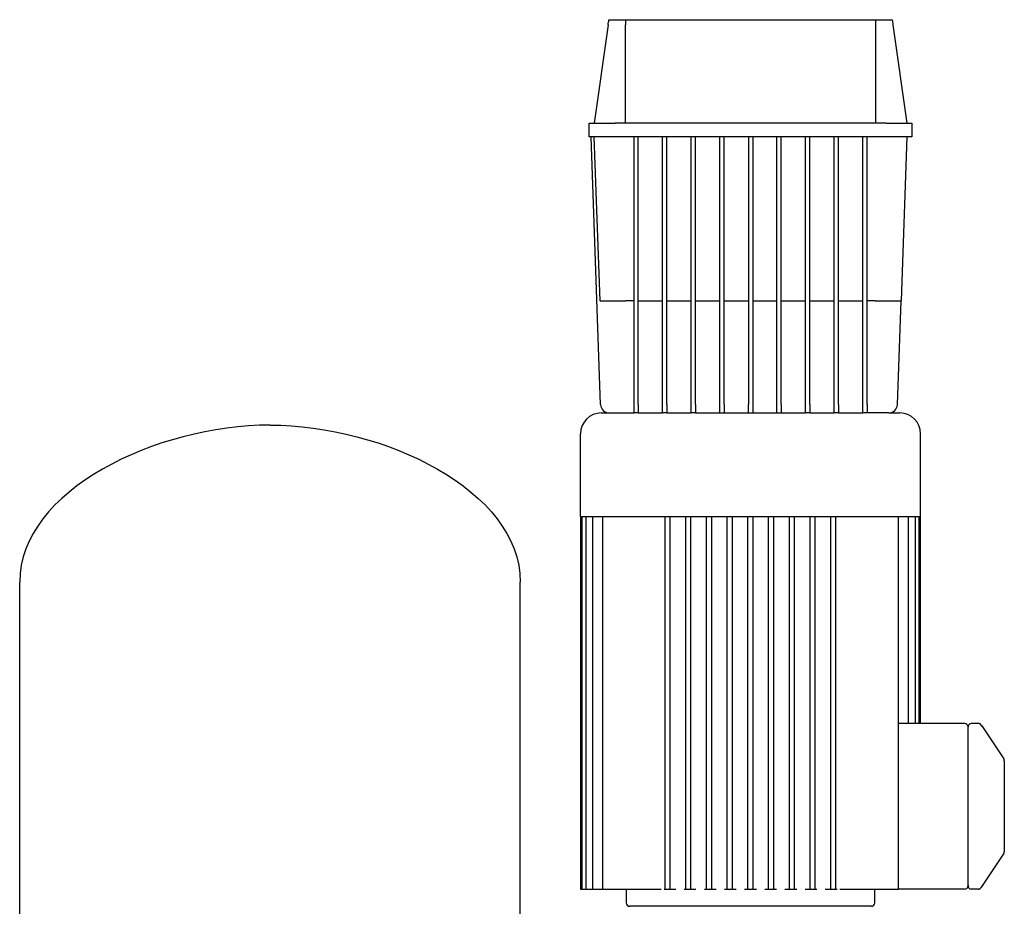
# Model space of a CAD drawing. Header units: millimetres. Extents: x 11 to 1720, y 10 to 1101.
# Tile 6 of 6: x 985 to 1555, y 587 to 1101. Entities that reach past the tile are written whole.
import ezdxf

# ---------------------------------------------------------------- set-up
doc = ezdxf.new("R2010")
doc.units = ezdxf.units.MM

msp = doc.modelspace()

# ---------------------------------------------------------------- linework, layer by layer
at = {"color": 7, "linetype": 'Continuous', "lineweight": 25}
for p, q in [((1326.32, 1100.92), (1335.87, 1100.92)), ((1335.87, 1100.92), (1480.89, 1100.92)), ((1480.89, 1100.92), (1490.45, 1100.92)), ((1325.88, 1097.84), (1317.88, 1040.92)), ((1335.88, 1040.92), (1335.88, 1097.84)), ((1480.88, 1040.92), (1480.88, 1097.84)), ((1490.88, 1097.84), (1498.88, 1040.92)), ((1314.88, 1032.92), (1314.88, 1040.92)), ((1314.88, 1040.92), (1329.88, 1040.92)), ((1486.88, 1040.92), (1329.88, 1040.92)), ((1486.88, 1040.92), (1501.88, 1040.92)), ((1501.88, 1040.92), (1501.88, 1032.92)), ((1329.88, 1032.92), (1314.88, 1032.92)), ((1321.55, 877.74), (1316.13, 1032.92)), ((1321.2, 937.92), (1317.88, 1032.92)), ((1486.88, 1032.92), (1329.88, 1032.92)), ((1340.88, 877.74), (1340.88, 1032.92)), ((1343.38, 877.74), (1343.38, 1032.92)), ((1357.45, 877.74), (1357.45, 1032.92)), ((1359.95, 877.74), (1359.95, 1032.92)), ((1374.01, 877.74), (1374.01, 1032.92)), ((1376.51, 877.74), (1376.51, 1032.92)), ((1390.57, 877.74), (1390.57, 1032.92)), ((1393.07, 877.74), (1393.07, 1032.92)), ((1407.13, 1032.92), (1407.13, 877.74)), ((1409.63, 1032.92), (1409.63, 877.74)), ((1423.7, 877.74), (1423.7, 1032.92)), ((1426.2, 877.74), (1426.2, 1032.92)), ((1440.26, 877.74), (1440.26, 1032.92)), ((1442.76, 877.74), (1442.76, 1032.92)), ((1456.82, 877.74), (1456.82, 1032.92)), ((1459.32, 877.74), (1459.32, 1032.92)), ((1473.38, 877.74), (1473.38, 1032.92)), ((1475.88, 877.74), (1475.88, 1032.92)), ((1501.88, 1032.92), (1486.88, 1032.92)), ((1498.88, 1032.92), (1495.57, 937.92)), ((1340.88, 937.92), (1336.19, 937.92)), ((1343.38, 937.92), (1357.45, 937.92)), ((1359.95, 937.92), (1374.01, 937.92)), ((1376.51, 937.92), (1390.57, 937.92)), ((1393.07, 937.92), (1407.13, 937.92)), ((1409.63, 937.92), (1423.7, 937.92)), ((1426.2, 937.92), (1440.26, 937.92)), ((1442.76, 937.92), (1456.82, 937.92)), ((1459.32, 937.92), (1473.38, 937.92)), ((1480.57, 937.92), (1475.88, 937.92)), ((1493.46, 877.74), (1495.57, 937.92)), ((1321.88, 872.92), (1326.55, 872.92)), ((1326.55, 872.92), (1340.88, 872.92)), ((1340.88, 872.92), (1340.88, 877.74)), ((1343.38, 872.92), (1340.88, 872.92)), ((1343.38, 877.74), (1343.38, 872.92)), ((1343.38, 872.92), (1357.45, 872.92)), ((1357.45, 872.92), (1357.45, 877.74)), ((1359.95, 872.92), (1357.45, 872.92)), ((1359.95, 877.74), (1359.95, 872.92)), ((1359.95, 872.92), (1374.01, 872.92)), ((1374.01, 872.92), (1374.01, 877.74)), ((1376.51, 872.92), (1374.01, 872.92)), ((1376.51, 877.74), (1376.51, 872.92)), ((1376.51, 872.92), (1440.26, 872.92)), ((1390.57, 872.92), (1390.57, 877.74)), ((1393.07, 877.74), (1393.07, 872.92)), ((1407.13, 872.92), (1407.13, 877.74)), ((1409.63, 877.74), (1409.63, 872.92)), ((1423.7, 872.92), (1423.7, 877.74)), ((1426.2, 877.74), (1426.2, 872.92)), ((1440.26, 872.92), (1440.26, 877.74)), ((1442.76, 872.92), (1440.26, 872.92)), ((1442.76, 877.74), (1442.76, 872.92)), ((1442.76, 872.92), (1456.82, 872.92)), ((1456.82, 872.92), (1456.82, 877.74)), ((1459.32, 872.92), (1456.82, 872.92)), ((1459.32, 877.74), (1459.32, 872.92)), ((1459.32, 872.92), (1473.38, 872.92)), ((1473.38, 872.92), (1473.38, 877.74)), ((1475.88, 872.92), (1473.38, 872.92)), ((1475.88, 877.74), (1475.88, 872.92)), ((1488.47, 872.92), (1475.88, 872.92)), ((1488.47, 872.92), (1494.88, 872.92)), ((1309.88, 812.92), (1309.88, 860.92)), ((1506.88, 812.92), (1506.88, 860.92)), ((1309.88, 812.92), (1309.88, 596.92)), ((1309.88, 812.92), (1506.88, 812.92)), ((1310.63, 812.92), (1310.63, 596.92)), ((1312.9, 812.92), (1312.9, 596.92)), ((1316.81, 812.92), (1316.81, 596.92)), ((1322.59, 812.92), (1322.59, 596.92)), ((1358.88, 596.92), (1358.88, 812.92)), ((1361.88, 596.92), (1361.88, 812.92)), ((1370.88, 596.92), (1370.88, 812.92)), ((1373.88, 596.92), (1373.88, 812.92)), ((1382.88, 596.92), (1382.88, 812.92)), ((1385.88, 596.92), (1385.88, 812.92)), ((1394.88, 596.92), (1394.88, 812.92)), ((1397.88, 596.92), (1397.88, 812.92)), ((1406.88, 596.92), (1406.88, 812.92)), ((1409.88, 596.92), (1409.88, 812.92)), ((1418.88, 596.92), (1418.88, 812.92)), ((1421.88, 596.92), (1421.88, 812.92)), ((1430.88, 596.92), (1430.88, 812.92)), ((1433.88, 596.92), (1433.88, 812.92)), ((1442.88, 596.92), (1442.88, 812.92)), ((1445.88, 596.92), (1445.88, 812.92)), ((1454.88, 596.92), (1454.88, 812.92)), ((1457.88, 596.92), (1457.88, 812.92)), ((1494.17, 684.92), (1494.17, 812.92)), ((1499.96, 692.92), (1499.96, 812.92)), ((1503.87, 692.92), (1503.87, 812.92)), ((1506.14, 692.92), (1506.14, 812.92)), ((1506.88, 692.92), (1506.88, 812.92)), ((985.03, 539.92), (985.03, 774.92)), ((1275.03, 539.92), (1275.03, 774.92)), ((1532.38, 692.92), (1494.17, 692.92)), ((1534.38, 684.92), (1534.38, 691.02)), ((1540.31, 692.92), (1536.28, 692.92)), ((1540.31, 692.92), (1540.31, 692.92)), ((1541.83, 692.22), (1541.47, 692.53)), ((1542.46, 691.12), (1542.27, 691.59)), ((1542.27, 691.59), (1555.05, 672.42)), ((1494.17, 596.92), (1494.17, 684.92)), ((1534.38, 604.92), (1534.38, 684.92)), ((1555.38, 667.98), (1555.38, 621.85)), ((1542.27, 598.24), (1555.05, 617.41)), ((1534.38, 603.09), (1534.38, 604.92)), ((1534.38, 598.82), (1534.38, 599.1)), ((1309.88, 596.92), (1310.63, 596.92)), ((1310.63, 596.92), (1312.13, 596.92)), ((1312.13, 596.92), (1312.9, 596.92)), ((1312.9, 596.92), (1314.4, 596.92)), ((1314.4, 596.92), (1316.81, 596.92)), ((1316.81, 596.92), (1318.31, 596.92)), ((1318.31, 596.92), (1322.59, 596.92)), ((1322.59, 596.92), (1324.09, 596.92)), ((1324.09, 596.92), (1355.24, 596.92)), ((1336.38, 596.92), (1336.38, 588.92)), ((1355.24, 596.92), (1356.68, 596.92)), ((1358.27, 596.92), (1358.88, 596.92)), ((1358.88, 596.92), (1360.38, 596.92)), ((1360.38, 596.92), (1361.88, 596.92)), ((1361.88, 596.92), (1365.09, 596.92)), ((1369.95, 596.92), (1370.88, 596.92)), ((1370.88, 596.92), (1372.38, 596.92)), ((1372.38, 596.92), (1373.88, 596.92)), ((1373.88, 596.92), (1376.76, 596.92)), ((1381.63, 596.92), (1382.88, 596.92)), ((1382.88, 596.92), (1384.38, 596.92)), ((1384.38, 596.92), (1385.88, 596.92)), ((1385.88, 596.92), (1388.44, 596.92)), ((1393.3, 596.92), (1394.88, 596.92)), ((1394.88, 596.92), (1396.38, 596.92)), ((1396.38, 596.92), (1397.88, 596.92)), ((1397.88, 596.92), (1400.11, 596.92)), ((1404.98, 596.92), (1406.88, 596.92)), ((1406.88, 596.92), (1408.38, 596.92)), ((1408.38, 596.92), (1409.88, 596.92)), ((1409.88, 596.92), (1411.79, 596.92)), ((1416.65, 596.92), (1418.88, 596.92)), ((1418.88, 596.92), (1420.38, 596.92)), ((1420.38, 596.92), (1421.88, 596.92)), ((1421.88, 596.92), (1423.46, 596.92)), ((1428.33, 596.92), (1430.88, 596.92)), ((1430.88, 596.92), (1432.38, 596.92)), ((1432.38, 596.92), (1433.88, 596.92)), ((1433.88, 596.92), (1435.14, 596.92)), ((1440, 596.92), (1442.88, 596.92)), ((1442.88, 596.92), (1444.38, 596.92)), ((1444.38, 596.92), (1445.88, 596.92)), ((1445.88, 596.92), (1446.82, 596.92)), ((1451.68, 596.92), (1454.88, 596.92)), ((1454.88, 596.92), (1456.38, 596.92)), ((1456.38, 596.92), (1457.88, 596.92)), ((1457.88, 596.92), (1458.49, 596.92)), ((1460.09, 596.92), (1461.52, 596.92)), ((1461.52, 596.92), (1492.67, 596.92)), ((1480.38, 588.92), (1480.38, 596.92)), ((1492.67, 596.92), (1494.17, 596.92)), ((1494.18, 596.92), (1494.17, 596.92)), ((1532.38, 596.92), (1494.17, 596.92)), ((1540.31, 596.92), (1536.28, 596.92)), ((1540.31, 596.92), (1540.41, 596.94)), ((1540.31, 596.92), (1540.32, 596.93)), ((1540.32, 596.93), (1540.41, 596.94)), ((1541.47, 597.3), (1541.83, 597.61)), ((1542.27, 598.24), (1542.46, 598.72)), ((1408.38, 586.92), (1338.38, 586.92)), ((1478.38, 586.92), (1408.38, 586.92))]:
    msp.add_line(p, q, dxfattribs=at)
for centre, radius, start, end in [((1321.88, 860.92), 12, 90, 180), ((1326.55, 877.92), 5, 182, 270), ((1488.47, 877.92), 5, 270, 358), ((1494.88, 860.92), 12, 0, 90), ((1532.39, 690.92), 2, 2.8659, 90.0717), ((1536.28, 691.02), 1.9, 90, 180), ((1540.31, 690.92), 2, 33.6901, 64.5983), ((1553.38, 671.31), 2, 360, 33.6901), ((1553.38, 618.52), 2, 326.3099, 0), ((1532.38, 598.92), 2, 270, 0), ((1536.28, 598.82), 1.9, 180, 270), ((1540.31, 598.92), 2, 295.3376, 328.2702), ((1338.38, 588.92), 2, 180, 270), ((1478.38, 588.92), 2, 270, 0)]:
    msp.add_arc(centre, radius, start, end, dxfattribs=at)
for points in [[(1325.88, 1097.84), (1326.03, 1098.87), (1326.17, 1099.89), (1326.32, 1100.92)], [(1335.87, 1100.92), (1335.88, 1099.89), (1335.88, 1098.87), (1335.88, 1097.84)], [(1480.88, 1097.84), (1480.88, 1098.87), (1480.89, 1099.89), (1480.89, 1100.92)], [(1490.45, 1100.92), (1490.59, 1099.89), (1490.74, 1098.87), (1490.88, 1097.84)], [(1130.03, 865.92), (1064.52, 865.92), (985.03, 828.06), (985.03, 774.92)], [(1130.03, 865.92), (1195.54, 865.92), (1275.03, 828.06), (1275.03, 774.92)], [(1534.38, 599.1), (1534.38, 598.98), (1534.38, 598.92), (1534.38, 598.92)]]:
    msp.add_open_spline(points, degree=3, dxfattribs=at)
for points, knots in [([(1321.2, 937.92), (1321.2, 937.92), (1321.28, 937.92), (1321.62, 937.92), (1321.89, 937.92), (1322.62, 937.92), (1323.08, 937.92), (1324.2, 937.92), (1324.86, 937.92), (1326.32, 937.92), (1327.13, 937.92), (1328.84, 937.92), (1329.75, 937.92), (1331.59, 937.92), (1332.53, 937.92), (1334.39, 937.92), (1335.31, 937.92), (1336.19, 937.92)], [0, 0, 0, 0, 0.125, 0.125, 0.25, 0.25, 0.375, 0.375, 0.5, 0.5, 0.625, 0.625, 0.75, 0.75, 0.875, 0.875, 1, 1, 1, 1]), ([(1480.57, 937.92), (1481.46, 937.92), (1482.38, 937.92), (1484.23, 937.92), (1485.17, 937.92), (1487.02, 937.92), (1487.92, 937.92), (1489.64, 937.92), (1490.44, 937.92), (1491.91, 937.92), (1492.56, 937.92), (1493.68, 937.92), (1494.15, 937.92), (1494.88, 937.92), (1495.14, 937.92), (1495.49, 937.92), (1495.57, 937.92), (1495.57, 937.92)], [0, 0, 0, 0, 0.125, 0.125, 0.25, 0.25, 0.375, 0.375, 0.5, 0.5, 0.625, 0.625, 0.75, 0.75, 0.875, 0.875, 1, 1, 1, 1]), ([(1541.66, 692.4), (1541.55, 692.48), (1541.34, 692.64), (1540.98, 692.81), (1540.6, 692.9), (1540.34, 692.9), (1540.31, 692.92)], [0, 0, 0, 0, 0.252386, 0.506441, 0.757181, 1, 1, 1, 1]), ([(1542.27, 691.59), (1542.17, 691.73), (1542.03, 691.94), (1542.01, 691.98), (1541.98, 692.03)], [0, 0, 0, 0, 0.6560379, 1, 1, 1, 1]), ([(1555.38, 671.31), (1555.38, 671.31), (1555.38, 671.24), (1555.38, 670.97), (1555.38, 670.76), (1555.38, 670.22), (1555.38, 669.87), (1555.38, 669.03), (1555.38, 668.54), (1555.38, 667.98)], [0, 0, 0, 0, 0.25, 0.25, 0.5, 0.5, 0.75, 0.75, 1, 1, 1, 1]), ([(1555.38, 621.85), (1555.38, 621.34), (1555.38, 620.88), (1555.38, 620.07), (1555.38, 619.72), (1555.38, 619.15), (1555.38, 618.92), (1555.38, 618.6), (1555.38, 618.52), (1555.38, 618.52)], [0, 0, 0, 0, 0.25, 0.25, 0.5, 0.5, 0.75, 0.75, 1, 1, 1, 1]), ([(1534.38, 599.1), (1534.38, 599.11), (1534.38, 599.14), (1534.38, 599.21), (1534.38, 599.32), (1534.38, 599.47), (1534.38, 599.69), (1534.38, 600.04), (1534.38, 600.55), (1534.38, 601.16), (1534.38, 601.67), (1534.38, 602.07), (1534.38, 602.41), (1534.38, 602.74), (1534.38, 602.98), (1534.38, 603.09)], [0, 0, 0, 0, 0.026388, 0.064394, 0.113967, 0.175037, 0.247523, 0.347114, 0.500125, 0.644587, 0.75261, 0.814778, 0.877164, 0.938537, 1, 1, 1, 1]), ([(1540.31, 596.92), (1540.34, 596.93), (1540.6, 596.93), (1540.98, 597.03), (1541.34, 597.19), (1541.55, 597.36), (1541.66, 597.44)], [0, 0, 0, 0, 0.2428187, 0.4935592, 0.747614, 1, 1, 1, 1]), ([(1542.02, 597.87), (1542.03, 597.88), (1542.05, 597.92), (1542.18, 598.12), (1542.27, 598.24)], [0, 0, 0, 0, 0.388662, 1, 1, 1, 1])]:
    msp.add_open_spline(points, degree=3, knots=knots, dxfattribs=at)

doc.saveas('drawing.dxf')
